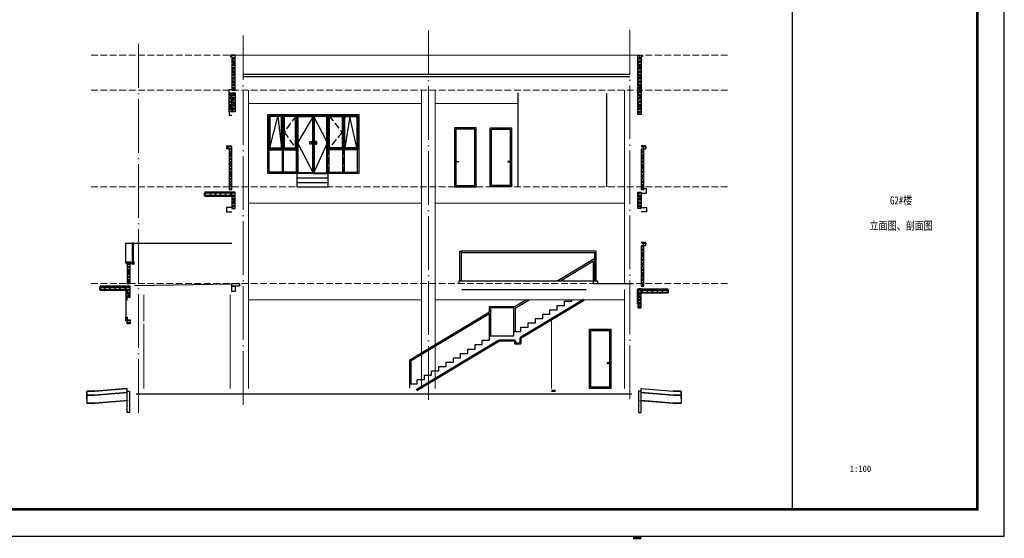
# Model space of a CAD drawing. Extents: x 447288 to 563800, y -194684 to 241749.
# Tile 70 of 91: x 527129 to 563800, y -20174 to -868. Entities that reach past the tile are written whole.
import ezdxf
from ezdxf.enums import TextEntityAlignment as Align

# ---------------------------------------------------------------- set-up
doc = ezdxf.new("R2010")
doc.units = 0
doc.header["$LTSCALE"] = 1000
for name, pattern in [('__DASH', [0.35, 0.25, -0.1]), ('DASH', [0.35, 0.25, -0.1]), ('DOTE', [2.42, 2, -0.2, 0.02, -0.2])]:
    doc.linetypes.add(name, pattern=pattern)
doc.layers.get('0').update_dxf_attribs({"lineweight": 20})
doc.layers.add('A-ASIS', color=115, linetype='DASH', lineweight=0, plot=False)
for name, color, linetype in [('A-ELEV-THIN', 7, 'Continuous'), ('A-ELEV-WIN1', 135, 'Continuous'), ('A-GLAZ-MULL', 135, 'Continuous'), ('A-HRAL', 3, 'Continuous'), ('A-OVER', 7, 'Continuous'), ('A-TERRAIN', 8, 'Continuous'), ('C-SHEET-TEXT', 7, 'Continuous'), ('fill', 252, 'Continuous'), ('PUB_HATCH', 8, 'Continuous'), ('PUB_TITLE', 4, 'Continuous'), ('S_SURFACE', 6, 'Continuous'), ('SURFACE', 6, 'Continuous')]:
    doc.layers.add(name, color=color, linetype=linetype)
doc.layers.add('DOTE', color=10, linetype='DOTE', lineweight=9)
doc.layers.add('WALL', color=9, linetype='Continuous', lineweight=50)
doc.styles.add('-宋体', font='txt', dxfattribs={"width": 0.8})
doc.styles.add('_ST64S-1', font='txt')
pattern_1 = [(45, (-223546.03, -53598.49), (-94.045202, 94.045202), []), (0, (-223546.03, -53643.99), (0, 125), []), (0, (-223546.03, -53568.99), (0, 125), [])]
pattern_2 = [(45, (-223596.03, -53598.49), (-94.045202, 94.045202), []), (0, (-223596.03, -53643.99), (0, 125), []), (0, (-223596.03, -53568.99), (0, 125), [])]

# ---------------------------------------------------------------- blocks, each defined once
blk = doc.blocks.new('A$C43A258F8')
at = {"layer": 'A-GLAZ-MULL'}
blk.add_lwpolyline([(0, -50), (0, 50), (5, 50), (5, -50)], close=True, dxfattribs=at)
at = {"layer": 'A-GLAZ-MULL', "linetype": 'DASH', "ltscale": 0.05}
blk.add_lwpolyline([(79, 35), (21, 35, 0.414214), (5, 19), (5, -19, 0.414214), (21, -35), (79, -35, 0.414214), (95, -19), (95, -14), (89, -14), (89, -19, -0.414214), (79, -29), (21, -29, -0.414214), (11, -19), (11, 19, -0.414214), (21, 29), (79, 29, -0.414214), (89, 19), (89, 14), (95, 14), (95, 19, 0.414214), (79, 35)], format="xyb", dxfattribs=at)
blk = doc.blocks.new('*U68')
at = {"layer": 'A-HRAL'}
for points in [[(-75, 700), (-75, 670), (-25, 670), (-25, 700)], [(-73, 698), (-73, 672), (-27, 672), (-27, 698)]]:
    blk.add_lwpolyline(points, close=True, dxfattribs=at)
for points in [[(-65, 0), (-65, 670)], [(-35, 0), (-35, 670)]]:
    blk.add_lwpolyline(points, dxfattribs=at)
at = {"layer": 'A-GLAZ-MULL', "xscale": -1, "rotation": 90}
blk.add_blockref('A$C43A258F8', (-50, 0), dxfattribs=at)

msp = doc.modelspace()

# ---------------------------------------------------------------- hatches: boundary and pattern name
at = {"layer": 'fill'}
h = msp.add_hatch(dxfattribs=at)
h.set_pattern_fill('胶合板', color=256, scale=50, style=0)
h.set_pattern_definition(pattern_2)
h.paths.add_polyline_path([(535149.3, -2192.1), (534979.3, -2192.1), (534979.3, -2242.1), (535029.3, -2242.1), (535029.3, -3492.1), (535149.3, -3492.1)])
h = msp.add_hatch(dxfattribs=at)
h.set_pattern_fill('胶合板', color=256, scale=50, style=0)
h.set_pattern_definition(pattern_2)
h.paths.add_polyline_path([(550149.3, -2192.1), (550319.3, -2192.1), (550319.3, -2242.1), (550269.3, -2242.1), (550269.3, -4392.1), (550149.3, -4392.1)])
h = msp.add_hatch(dxfattribs=at)
h.set_pattern_fill('胶合板', color=256, scale=50, style=0)
h.set_pattern_definition(pattern_2)
h.paths.add_polyline_path([(534929.3, -3592.1), (535029.3, -3592.1), (535029.3, -4292.1), (534929.3, -4292.1)])
h = msp.add_hatch(dxfattribs=at)
h.set_pattern_fill('胶合板', color=256, scale=50, style=0)
h.set_pattern_definition(pattern_2)
h.paths.add_polyline_path([(535149.3, -4292.1), (535029.3, -4292.1), (535029.3, -3592.1), (535149.3, -3592.1)])
h = msp.add_hatch(dxfattribs=at)
h.set_pattern_fill('胶合板', color=256, scale=50, style=0)
h.set_pattern_definition(pattern_1)
h.paths.add_polyline_path([(535029.3, -5592.1), (534878.7, -5592.1), (534878.7, -5642.1), (534928.7, -5642.1), (534928.7, -7092.1), (534928.7, -7092.1), (534928.7, -7192.1), (535029.3, -7192.1)])
h = msp.add_hatch(dxfattribs=at)
h.set_pattern_fill('胶合板', color=256, scale=50, style=0)
h.set_pattern_definition([(45, (-223646.03, -53698.49), (-94.045202, 94.045202), []), (0, (-223646.03, -53743.99), (0, 125), []), (0, (-223646.03, -53668.99), (0, 125), [])])
h.paths.add_polyline_path([(550269.3, -5692.1), (550270.1, -7192.1), (550369.9, -7192.1), (550327.9, -7192.1), (550369.9, -7192.1), (550369.9, -5642.1), (550339.3, -5642.1), (550339.3, -5692.1)])
h = msp.add_hatch(dxfattribs=at)
h.set_pattern_fill('胶合板', color=256, scale=50, style=0)
h.set_pattern_definition(pattern_1)
h.paths.add_polyline_path([(534027.3, -7442.1), (535029.3, -7442.1), (535029.3, -7292.1), (534027.3, -7292.1)])
h.paths.add_polyline_path([(535029.3, -7892.1), (535149.3, -7892.1), (535149.3, -7292.1), (535029.3, -7292.1)])
edge = h.paths.add_edge_path()
edge.add_line((534027.3, -7442.1), (534829.7, -7442.1))
h = msp.add_hatch(dxfattribs=at)
h.set_pattern_fill('胶合板', color=256, scale=50, style=0)
h.set_pattern_definition(pattern_2)
h.paths.add_polyline_path([(550149.3, -7292.1), (550239.3, -7292.1), (550269.3, -7292.1), (550269.3, -7892.1), (550149.3, -7892.1)])
h = msp.add_hatch(dxfattribs=at)
h.set_pattern_fill('胶合板', color=256, scale=50, style=0)
h.set_pattern_definition([(45, (-223646.03, -53598.49), (-94.045202, 94.045202), []), (0, (-223646.03, -53643.99), (0, 125), []), (0, (-223646.03, -53568.99), (0, 125), [])])
h.paths.add_polyline_path([(550269.3, -9292.1), (550269.3, -10792.1), (550369.9, -10792.1), (550369.9, -9242.1), (550339.3, -9242.1), (550339.3, -9292.1)])
h = msp.add_hatch(dxfattribs=at)
h.set_pattern_fill('胶合板', color=256, scale=50, style=0)
h.set_pattern_definition([(45, (-223596.03, -53498.49), (-94.045202, 94.045202), []), (0, (-223596.03, -53543.99), (0, 125), []), (0, (-223596.03, -53468.99), (0, 125), [])])
h.paths.add_polyline_path([(531264.3, -9942.1), (531264.3, -9892.1), (531079.3, -9892.1), (531079.3, -9942.1)])
h.paths.add_polyline_path([(531129.3, -10692.1), (531249.3, -10692.1), (531249.3, -9942.1), (531129.3, -9942.1)])
h = msp.add_hatch(dxfattribs=at)
h.set_pattern_fill('胶合板', color=256, scale=50, style=0)
h.set_pattern_definition(pattern_2)
h.paths.add_polyline_path([(530127.3, -10942.1), (531079.3, -10942.1), (531079.3, -10792.1), (530127.3, -10792.1)])
h = msp.add_hatch(dxfattribs=at)
h.set_pattern_fill('胶合板', color=256, scale=50, style=0)
h.set_pattern_definition(pattern_2)
h.paths.add_polyline_path([(531079.3, -11292.1), (531129.3, -11292.1), (531129.3, -11192.1), (531249.3, -11192.1), (531249.3, -10792.1), (531079.3, -10792.1)])
h = msp.add_hatch(dxfattribs=at)
h.set_pattern_fill('胶合板', color=256, scale=50, style=0)
h.set_pattern_definition(pattern_2)
h.paths.add_polyline_path([(550149.3, -11592.1), (550269.3, -11592.1), (550269.3, -10892.1), (550149.3, -10892.1)])
h.paths.add_polyline_path([(550269.3, -10892.1), (551268.7, -10892.1), (551268.7, -11042.1), (550269.3, -11042.1)])
h = msp.add_hatch(dxfattribs=at)
h.set_pattern_fill('胶合板', color=256, scale=50, style=0)
h.set_pattern_definition(pattern_2)
h.paths.add_polyline_path([(531079.3, -11942.1), (531129.3, -11942.1), (531129.3, -12042.1), (531249.3, -12042.1), (531249.3, -12192.1), (531129.3, -12192.1), (531129.3, -12072.1), (531079.3, -12072.1)])

# ---------------------------------------------------------------- linework, layer by layer
at = {"color": 0}
for p, q in [((535029.3, -2192.1), (550269.3, -2192.1)), ((535649.3, -14592.1), (535649.3, -3492.1)), ((542099.3, -14592.1), (542099.3, -3492.1)), ((542599.3, -14592.1), (542599.3, -3492.1)), ((549649.3, -10690.2), (549649.3, -3492.1)), ((542099.3, -3992.1), (535649.3, -3992.1)), ((545699.3, -3992.1), (542599.3, -3992.1)), ((542099.3, -7692.1), (535649.3, -7692.1)), ((549649.3, -7692.1), (542599.3, -7692.1)), ((549649.3, -14592.1), (549649.3, -10912.1)), ((531749.3, -12092.1), (531749.3, -11112.1)), ((534969.3, -14592.1), (534969.3, -11112.1)), ((542099.3, -11292.1), (535649.3, -11292.1)), ((547689.3, -11292.1), (542599.3, -11292.1)), ((549649.3, -11292.1), (547689.3, -11292.1)), ((546929.3, -12017.8), (546929.3, -14592.1)), ((531749.3, -14592.1), (531749.3, -12192.1))]:
    msp.add_line(p, q, dxfattribs=at)
at = {"layer": 'A-ASIS'}
for p, q in [((536925, -6592.2), (536925, -4392.2)), ((537450.5, -6592.2), (537450.5, -4392.2)), ((538065.1, -4392.2), (538065.1, -6592.2)), ((538617.8, -6592.2), (538617.8, -4392.2)), ((539186.5, -6592.3), (539186.5, -4392.3)), ((536375, -5692.2), (537450.5, -5692.1)), ((537450.5, -5692.1), (536375, -5692.2)), ((539755.2, -5692.4), (538617.8, -5692.1)), ((538617.8, -5692.1), (539755.2, -5692.4))]:
    msp.add_line(p, q, dxfattribs=at)
for points in [[(553489.3, -2192.1), (529772.8, -2192.1)], [(553489.3, -3492.1), (529772.8, -3492.1)], [(553489.3, -7092.1), (529772.8, -7092.1)], [(553489.3, -10692.1), (529772.8, -10692.1)]]:
    msp.add_lwpolyline(points, dxfattribs=at)
at = {"layer": 'A-ELEV-THIN', "color": 5}
for points in [[(531129.3, -14642.1), (531129.3, -14592.1), (529929.3, -14692.1), (529629.3, -14692.1), (529629.3, -14844.4), (529914.3, -14844.4), (531129.3, -14742.9), (531129.3, -14742.1), (531129.3, -14742.1)], [(550269.3, -14645.8), (550269.3, -14595.8), (551469.3, -14695.8), (551769.3, -14695.8), (551769.3, -14848.1), (551484.2, -14848.1), (550269.3, -14746.6), (550269.3, -14745.8), (550269.3, -14745.8)], [(531129.3, -14742.9), (529914.3, -14844.4), (529629.3, -14844.4), (529629.3, -14968), (529629.3, -15144.4), (529929.3, -15144.4), (531129.3, -15044.4)], [(550269.3, -14746.6), (551484.2, -14848.1), (551769.3, -14848.1), (551769.3, -14971.7), (551769.3, -15148.1), (551469.3, -15148.1), (550269.3, -15048.1)]]:
    msp.add_lwpolyline(points, close=True, dxfattribs=at)
for points in [[(531129.3, -14592.1), (529929.3, -14692.1)], [(529929.3, -14692.1), (531129.3, -14592.1)], [(550269.3, -14592.1), (551469.3, -14692.1)], [(529629.3, -14968), (529629.3, -14692.1)], [(529629.3, -14692.1), (529929.3, -14692.1)], [(531144.2, -14741.4), (529914.3, -14844.4), (529629.3, -14844.4)], [(529629.3, -14844.4), (529629.3, -15144.4)], [(550254.4, -14745.1), (551484.2, -14848.1), (551769.3, -14848.1)], [(551769.3, -14692.1), (551469.3, -14692.1)], [(551769.3, -14971.7), (551769.3, -14695.8)], [(551769.3, -14748.1), (551769.3, -15048.1)], [(529929.3, -15144.4), (529629.3, -15144.4)], [(531174.1, -15039.9), (529929.3, -15144.4)], [(550224.5, -15043.6), (551469.3, -15148.1)], [(551469.3, -15148.1), (551769.3, -15148.1)]]:
    msp.add_lwpolyline(points, dxfattribs=at)
at = {"layer": 'A-ELEV-WIN1'}
for points in [[(536375, -4392.1), (539755.2, -4392.3), (539755.2, -6592.3), (536375, -6592.1)], [(536425, -4442.1), (536900, -4442.2), (536900, -5667.3), (536425, -5667.2)], [(536875, -4467.2), (536450, -4467.1), (536450, -5642.2), (536875, -5642.3)], [(537425.5, -4442.2), (536950, -4442.2), (536950, -5667.3), (537425.5, -5667.3)], [(536975, -5642.3), (537400.5, -5642.3), (537400.5, -4467.2), (536975, -4467.2)], [(537475.5, -4442.2), (538065.1, -4442.2), (538065.1, -6592.2), (537475.5, -6592.2)], [(537500.5, -4467.2), (538040.1, -4467.2), (538040.1, -6567.2), (537500.5, -6567.2)], [(538592.8, -4442.2), (538065.1, -4442.2), (538065.1, -6592.2), (538592.8, -6592.2)], [(538567.8, -4467.2), (538090.1, -4467.2), (538090.1, -6567.2), (538567.8, -6567.2)], [(538642.8, -4442.2), (539705.2, -4442.3), (539705.2, -5667.4), (538642.8, -5667.3)], [(538642.8, -4442.2), (539161.5, -4442.3), (539161.5, -5667.4), (538642.8, -5667.3)], [(539136.5, -5642.4), (538667.8, -5642.3), (538667.8, -4467.2), (539136.5, -4467.3)], [(539705.2, -4442.3), (539211.5, -4442.3), (539211.5, -5667.4), (539705.2, -5667.4)], [(539236.5, -4467.3), (539680.2, -4467.3), (539680.2, -5642.4), (539236.5, -5642.4)], [(537940.1, -5404.7), (537990.1, -5404.7), (537990.1, -5504.7), (537940.1, -5504.7)], [(538190.1, -5404.7), (538140.1, -5404.7), (538140.1, -5504.7), (538190.1, -5504.7)], [(536425, -5717.2), (536900, -5717.3), (536900, -6542.2), (536425, -6542.1)], [(536950, -5717.3), (537425.5, -5717.3), (537425.5, -6542.2), (536950, -6542.2)], [(539161.5, -5717.4), (538642.8, -5717.3), (538642.8, -6542.2), (539161.5, -6542.3)], [(539705.2, -5717.4), (539211.5, -5717.4), (539211.5, -6542.3), (539705.2, -6542.3)]]:
    msp.add_lwpolyline(points, close=True, dxfattribs=at)
for points in [[(536450, -5642.2), (536737.5, -4467.2), (536875, -5641.8)], [(538065.1, -4442.2), (537475.5, -5454.7), (538065.1, -6592.2), (538592.8, -5454.7), (538065.1, -4442.2)], [(539680.4, -5642.2), (539423.9, -4467.3), (539236.7, -5641.8)]]:
    msp.add_lwpolyline(points, dxfattribs=at)
at = {"layer": 'A-ELEV-WIN1', "linetype": '__DASH'}
for points in [[(537425.5, -4442.2), (536975.1, -5054.7), (537425.5, -5667.3)], [(538642.8, -4442.2), (539136.6, -5054.7), (538642.8, -5667.3)]]:
    msp.add_lwpolyline(points, dxfattribs=at)
at = {"layer": 'A-HRAL'}
for p, q in [((547269.7, -10590.2), (548499.3, -9850.2)), ((548549.3, -10590.2), (548549.3, -9590.2)), ((548599.3, -10590.2), (548599.3, -9590.2)), ((545579.3, -11607.7), (546103.5, -11292.1)), ((545529.3, -11600.2), (544679.3, -11600.2)), ((545529.3, -12477.7), (545529.3, -11600.2)), ((545579.3, -11607.7), (545579.3, -12477.7)), ((541659.3, -13527.7), (544629.3, -11740.2)), ((541709.3, -13557.7), (544629.3, -11800.2))]:
    msp.add_line(p, q, dxfattribs=at)
for points in [[(543574.3, -10590.2), (543524.3, -10590.2), (543524.3, -9490.2), (543574.3, -9490.2), (543574.3, -10590.2)], [(548599.3, -9590.2), (548599.3, -9490.2), (543574.3, -9490.2)], [(543574.3, -9540.2), (548549.3, -9540.2)], [(548549.3, -10590.2), (548549.3, -9760.2), (547170, -10590.2)], [(548499.3, -10690.2), (548499.3, -9850.2)], [(548549.3, -9590.2), (548549.3, -9540.2)], [(546003.8, -11292.1), (545579.3, -11547.7)], [(544629.3, -11540.2), (545579.3, -11540.2), (545579.3, -11547.7)], [(544629.3, -11740.2), (544629.3, -11540.2)], [(544679.3, -12640.2), (544679.3, -11600.2)], [(544629.3, -12640.2), (544629.3, -11800.2)], [(541659.3, -14427.7), (541659.3, -13527.7)], [(541709.3, -14427.7), (541709.3, -13557.7)]]:
    msp.add_lwpolyline(points, dxfattribs=at)
at = {"layer": 'A-OVER'}
msp.add_line((545699.3, -7092.1), (545699.3, -3592.1), dxfattribs=at)
for points in [[(535449.3, -2892.1), (549849.3, -2892.1)], [(549849.3, -2992.1), (535449.3, -2992.1)], [(548989.3, -3612.1), (548989.3, -3612.1), (548989.3, -7092.1)], [(534849, -5562.1), (534849, -5642.1)], [(535029.3, -5592.1), (534849, -5592.1), (534849, -5642.1), (534849, -5592.1)], [(550269.3, -5592.1), (550449.6, -5592.1), (550449.6, -5642.1), (550449.6, -5642.1), (550449.6, -5562.1)], [(537450.5, -6592.2), (537450.5, -7092.1), (538617.8, -7092.1), (538617.8, -6592.3), (537450.5, -6592.3)], [(537450.5, -6760.1), (538617.8, -6760.1)], [(537450.5, -6926.1), (538617.8, -6926.1)], [(537450.5, -7092.1), (538617.8, -7092.1)], [(534027.3, -7442.1), (534829.7, -7442.1)], [(550299, -9192.1), (550449.6, -9192.1), (550449.6, -9242.1), (550449.6, -9242.1), (550449.6, -9162.1)], [(531079.3, -9892.1), (531079.3, -9192.1), (531389.3, -9192.1)], [(531391.3, -9192.1), (535029.3, -9192.1)], [(543499.3, -10690.2), (543499.3, -10590.2), (548649.3, -10590.2), (548649.3, -10690.2)], [(535029.3, -10712.1), (535029.3, -10712.1), (531399.3, -10777.1)], [(531079.3, -11292.1), (531079.3, -11942.1)], [(551268.7, -11042.1), (550269.3, -11042.1)], [(549929.3, -14812.1), (531469.3, -14812.1)]]:
    msp.add_lwpolyline(points, dxfattribs=at)
for points in [[(535029.3, -10692.1), (535319.3, -10692.1), (535319.3, -10792.1), (535029.3, -10792.1)], [(535029.3, -10792.1), (535149.3, -10792.1), (535149.3, -10992.1), (535029.3, -10992.1)]]:
    msp.add_lwpolyline(points, close=True, dxfattribs=at)
at = {"layer": 'A-TERRAIN'}
msp.add_lwpolyline([(543599.3, -10912.1), (548229.3, -10912.1)], dxfattribs=at)
at = {"layer": 'DOTE'}
for p, q in [((535449.3, -15208.2), (535449.3, -1460.3)), ((542349.3, -15022.7), (542349.3, -1274.8)), ((549849.3, -14995), (549849.3, -1247.1)), ((531549.3, -15508.2), (531549.3, -1760.3))]:
    msp.add_line(p, q, dxfattribs=at)
at = {"layer": 'PUB_HATCH'}
for points in [[(544126.7, -7092.1), (544126.7, -4892.1), (543326.7, -4892.1), (543326.7, -7092.1)], [(544076.7, -7042.1), (544076.7, -4942.1), (543376.7, -4942.1), (543376.7, -7042.1)], [(544646.6, -7092.1), (544646.6, -4892.1), (545446.6, -4892.1), (545446.6, -7092.1)], [(544696.6, -7042.1), (544696.6, -4942.1), (545396.6, -4942.1), (545396.6, -7042.1)], [(543376.7, -6142.1), (543468.6, -6142.1), (543468.6, -6162.1), (543376.7, -6162.1)], [(545396.6, -6142.1), (545304.7, -6142.1), (545304.7, -6162.1), (545396.6, -6162.1)], [(548349.3, -14592.1), (548349.3, -12392.1), (549149.3, -12392.1), (549149.3, -14592.1)], [(548399.3, -14542.1), (548399.3, -12442.1), (549099.3, -12442.1), (549099.3, -14542.1)], [(549099.3, -13642.1), (549007.3, -13642.1), (549007.3, -13662.1), (549099.3, -13662.1)]]:
    msp.add_lwpolyline(points, close=True, dxfattribs=at)
at = {"layer": 'PUB_TITLE'}
msp.add_line((555899.9, 38304.8), (555899.9, -19095.2), dxfattribs=at)
msp.add_lwpolyline([(563799.9, -20095), (563799.9, 39305), (458699.9, 39305), (458699.9, -20095)], close=True, dxfattribs=at)
at = {"layer": 'PUB_TITLE', "const_width": 100}
msp.add_lwpolyline([(562799.9, -19095), (562799.9, 38305), (461199.9, 38305), (461199.9, -19095)], close=True, dxfattribs=at)
at = {"layer": 'S_SURFACE'}
for points in [[(548499.3, -10692.1), (548499.3, -10690.2), (549979.3, -10690.2)], [(541659.3, -14590.2), (541659.3, -14427.7), (541929.3, -14427.7), (541929.3, -14265.2), (542199.3, -14265.2), (542199.3, -14102.7), (542469.3, -14102.7), (542469.3, -13940.2), (542739.3, -13940.2), (542739.3, -13777.7), (543009.3, -13777.7), (543009.3, -13615.2), (543279.3, -13615.2), (543279.3, -13452.7), (543549.3, -13452.7), (543549.3, -13290.2), (543819.3, -13290.2), (543819.3, -13127.7), (544089.3, -13127.7), (544089.3, -12965.2), (544359.3, -12965.2), (544359.3, -12802.7), (544629.3, -12802.7), (544629.3, -12640.2), (545529.3, -12640.2), (545529.3, -12477.7), (545799.3, -12477.7), (545799.3, -12315.2), (546069.3, -12315.2), (546069.3, -12152.7), (546339.3, -12152.7), (546339.3, -11990.2), (546609.3, -11990.2), (546609.3, -11827.7), (546879.3, -11827.7), (546879.3, -11665.2), (547149.3, -11665.2), (547149.3, -11502.7), (547419.3, -11502.7), (547419.3, -11340.2), (547689.3, -11340.2), (547689.3, -11292.1)]]:
    msp.add_lwpolyline(points, dxfattribs=at)
at = {"layer": 'SURFACE'}
for points in [[(535149.3, -2192.1), (534979.3, -2192.1), (534979.3, -2242.1), (535029.3, -2242.1), (535029.3, -3492.1), (535149.3, -3492.1)], [(550149.3, -2192.1), (550319.3, -2192.1), (550319.3, -2242.1), (550269.3, -2242.1), (550269.3, -4392.1), (550149.3, -4392.1)], [(534929.3, -3592.1), (535029.3, -3592.1), (535029.3, -4292.1), (534929.3, -4292.1)], [(535149.3, -4292.1), (535029.3, -4292.1), (535029.3, -4292.1), (535029.3, -4292.1), (535029.3, -3592.1), (535149.3, -3592.1)], [(534027.3, -7442.1), (535029.3, -7442.1), (535029.3, -7292.1), (534027.3, -7292.1)], [(535029.3, -7892.1), (535149.3, -7892.1), (535149.3, -7292.1), (535029.3, -7292.1)], [(550149.3, -7292.1), (550239.3, -7292.1), (550239.3, -7292.1), (550269.3, -7292.1), (550269.3, -7892.1), (550149.3, -7892.1)], [(531264.3, -9942.1), (531264.3, -9892.1), (531079.3, -9892.1), (531079.3, -9942.1)], [(531129.3, -10692.1), (531249.3, -10692.1), (531249.3, -9942.1), (531129.3, -9942.1)], [(530127.3, -10942.1), (531079.3, -10942.1), (531079.3, -10792.1), (530127.3, -10792.1)], [(531079.3, -11292.1), (531129.3, -11292.1), (531129.3, -11192.1), (531249.3, -11192.1), (531249.3, -10792.1), (531079.3, -10792.1)], [(550149.3, -11592.1), (550269.3, -11592.1), (550269.3, -10892.1), (550149.3, -10892.1)], [(550269.3, -10892.1), (551268.7, -10892.1), (551268.7, -11042.1), (550269.3, -11042.1)], [(531079.3, -11942.1), (531129.3, -11942.1), (531129.3, -12042.1), (531249.3, -12042.1), (531249.3, -12192.1), (531129.3, -12192.1), (531129.3, -12072.1), (531079.3, -12072.1)], [(531129.8, -14692.3), (531219.8, -14692.3), (531219.8, -15492.3), (531129.8, -15492.3)], [(550269.3, -14692.1), (550179.3, -14692.1), (550179.3, -15492.1), (550269.3, -15492.1)]]:
    msp.add_lwpolyline(points, close=True, dxfattribs=at)
for points in [[(534929.3, -3592.1), (534929.3, -3492.1), (534929.3, -3462.1), (535029.3, -3462.1)], [(534929.3, -4292.1), (534929.3, -4392.1), (534929.3, -4422.1), (535029.3, -4422.1)], [(534928.7, -5672.1), (534849, -5672.1), (534849, -5562.1), (535029.3, -5562.1)], [(535029.3, -5592.1), (534878.7, -5592.1), (534878.7, -5642.1), (534928.7, -5642.1), (534928.7, -7092.1), (534928.7, -7092.1), (534928.7, -7192.1), (535029.3, -7192.1), (535029.3, -5592.1)], [(550369.9, -5672.1), (550449.6, -5672.1), (550449.6, -5562.1), (550269.3, -5562.1)], [(550269.3, -5692.1), (550270.1, -7192.1), (550369.9, -7192.1), (550327.9, -7192.1), (550369.9, -7192.1), (550369.9, -5642.1), (550339.3, -5642.1), (550339.3, -5692.1), (550269.3, -5692.1)], [(550269.3, -7322.1), (550468.9, -7322.1), (550468.9, -7162.1), (550369.9, -7162.1)], [(535029.3, -7862.1), (534829.7, -7862.1), (534829.7, -8022.1), (535029.3, -8022.1)], [(550269.3, -7862.1), (550468.9, -7862.1), (550468.9, -8022.1), (550269.3, -8022.1)], [(550369.9, -9272.1), (550449.6, -9272.1), (550449.6, -9162.1), (550269.3, -9162.1)], [(550269.3, -9292.1), (550269.3, -10792.1), (550369.9, -10792.1), (550369.9, -9242.1), (550339.3, -9242.1), (550339.3, -9292.1), (550269.3, -9292.1)]]:
    msp.add_lwpolyline(points, dxfattribs=at)
at = {"layer": 'WALL'}
for p, q in [((550149.3, -11440.2), (550149.3, -10910.2)), ((545779.3, -12709.9), (548135, -11292.1)), ((547079.3, -11927.5), (546929.3, -12017.8)), ((541909.3, -14659.9), (544982.6, -12810.2)), ((544982.6, -12810.2), (545579.3, -12810.2)), ((546929.3, -14690.2), (547079.3, -14690.2)), ((550269.3, -20173.8), (549979.3, -20173.8))]:
    msp.add_line(p, q, dxfattribs=at)
at = {"layer": 'WALL', "color": 0}
for points in [[(534027.3, -7442.1), (534027.3, -7312.1)], [(530127.3, -10942.1), (530127.3, -10812.1)], [(551268.7, -11042.1), (551268.7, -10912.1)]]:
    msp.add_lwpolyline(points, dxfattribs=at)
at = {"layer": 'WALL'}
msp.add_lwpolyline([(545579.3, -12810.2), (545579.3, -12927.7), (545779.3, -12927.7), (545779.3, -12709.9)], dxfattribs=at)

# ---------------------------------------------------------------- block references
at = {"layer": 'A-HRAL'}
msp.add_blockref('*U68', (531399.3, -9892.1), dxfattribs=at)

# ---------------------------------------------------------------- texts
at = {"layer": 'C-SHEET-TEXT', "style": '-宋体', "width": 0.8}
for s, p in [('G2#楼', (559957, -7744.8)), ('立面图、剖面图', (559957, -8687))]:
    msp.add_text(s, height=300.42, dxfattribs=at).set_placement(p, align=Align.CENTER)
at = {"layer": 'C-SHEET-TEXT', "style": '_ST64S-1'}
msp.add_text('1:100', height=235.51, dxfattribs=at).set_placement((558041.7, -17466.4), align=Align.TOP_LEFT)

doc.saveas('drawing.dxf')
